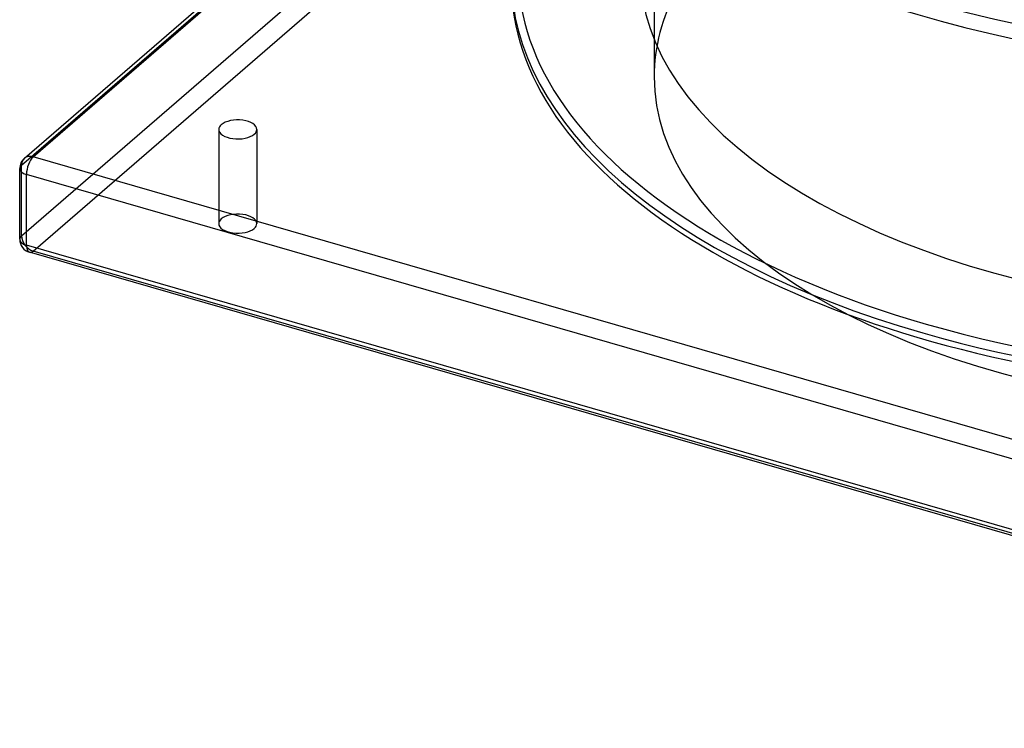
# Model space of a CAD drawing. Header units: millimetres. Extents: x -483 to 483, y -417 to 361.
# Tile 1 of 12: x -483 to -121, y -417 to -157. Entities that reach past the tile are written whole.
import ezdxf

# ---------------------------------------------------------------- set-up
doc = ezdxf.new("R2010")
doc.units = ezdxf.units.MM
doc.layers.add('HIDDEN', color=7, linetype='Continuous')
doc.layers.add('THICK', color=7, linetype='Continuous')

msp = doc.modelspace()

# ---------------------------------------------------------------- linework, layer by layer
at = {"layer": 'HIDDEN'}
for p, q in [((-482.44, -210.03), (-132.44, 93.08)), ((-482.44, -236.01), (-132.44, 67.1)), ((-478.11, -241.59), (-128.11, 61.52)), ((-250, -19.92), (-250, -177.54)), ((-409.98, -196.88), (-409.98, -231.52)), ((-395.98, -196.88), (-395.98, -231.52)), ((-482.44, -236.01), (-482.44, -210.03)), ((128.11, -416.59), (-478.11, -241.59))]:
    msp.add_line(p, q, dxfattribs=at)
for centre, major_axis, ratio, start_param, end_param in [((0, -19.92), (-300, 0), 0.5, -0.000001, 2.617994), ((0, -24.25), (-255, 0), 0.5, -0.000001, 2.617994), ((0, -177.54), (250, 0), 0.5, -0.000001, 2.617994), ((0, -177.54), (250, 0), 0.5, 2.617994, 3.141591), ((0, -177.54), (250, 0), 0.5, 3.141591, 5.759587), ((-478.11, -211.28), (-3.27, 3.78), 0.75, 0.000079, 0.713724), ((-478.11, -211.28), (-5, 0), 0.5, -0.523599, -0.000094), ((-402.98, -231.52), (7, 0), 0.5, -0.000094, 2.617994), ((-402.98, -231.52), (7, 0), 0.5, 2.617994, 3.141499), ((-402.98, -231.52), (7, 0), 0.5, 3.141499, 5.759587), ((-402.98, -231.52), (7, 0), 0.5, -0.523599, -0.000094), ((-478.11, -237.26), (-5, 0), 0.5, -0.523599, -0.000094), ((-478.11, -237.26), (-3.27, 3.78), 0.75, 0.713724, 2.284521), ((-478.11, -237.26), (-1.39, -4.8), 0.433013, 0.000007, 0.588003)]:
    msp.add_ellipse(centre, major_axis=major_axis, ratio=ratio, start_param=start_param, end_param=end_param, dxfattribs=at)
at = {"layer": 'THICK'}
for p, q in [((-481.38, -207.5), (-324.62, -71.74)), ((-478.11, -206.95), (-322.98, -72.6)), ((128.11, -381.95), (-478.11, -206.95)), ((-483.11, -237.26), (-483.11, -211.28)), ((125.61, -388.44), (-480.61, -213.44)), ((-480.61, -239.42), (-480.61, -213.44)), ((125.61, -414.42), (-480.61, -239.42)), ((126.72, -417.06), (-479.5, -242.06))]:
    msp.add_line(p, q, dxfattribs=at)
for centre, start, end in [((-478.11, -211.28), 130.8968, 179.9974), ((-478.11, -237.26), 179.9974, 253.8981)]:
    msp.add_arc(centre, 5, start, end, dxfattribs=at)
for centre, major_axis, ratio, start_param, end_param in [((0, 82.27), (447.5, 0), 0.5, -3.141592, -0.523599), ((0, -138.56), (300, 0), 0.5, 2.815793, 4.18879), ((0, -24.25), (-302.5, 0), 0.5, 0.51393, 2.617994), ((0, -140.73), (302.5, 0), 0.5, 3.141593, 4.18879), ((0, -138.56), (255, 0), 0.5, 3.141591, 5.759587), ((0, -142.89), (-302.5, 0), 0.5, -0.000001, 2.617994), ((-402.98, -196.88), (-7, 0), 0.5, -0.523599, -0.000094), ((-402.98, -196.88), (-7, 0), 0.5, 3.141499, 5.759587), ((-402.98, -196.88), (-7, 0), 0.5, -0.000094, 2.617994), ((-402.98, -196.88), (-7, 0), 0.5, 2.617994, 3.141499), ((-478.11, -211.28), (-3.27, 3.78), 0.75, -0.857072, 0.000079), ((-478.11, -211.28), (-1.39, -4.8), 0.433013, -2.55359, -0.982794), ((-478.11, -211.28), (-5, 0), 0.5, -0.000094, 1.047198), ((0, -140.73), (302.5, 0), 0.5, -2.094395, -0.523599), ((0, -138.56), (300, 0), 0.5, -2.094395, -0.523599), ((-478.11, -237.26), (-5, 0), 0.5, -0.000094, 1.047198), ((-478.11, -237.26), (-1.39, -4.8), 0.433013, -0.982794, 0.000007)]:
    msp.add_ellipse(centre, major_axis=major_axis, ratio=ratio, start_param=start_param, end_param=end_param, dxfattribs=at)

doc.saveas('drawing.dxf')
